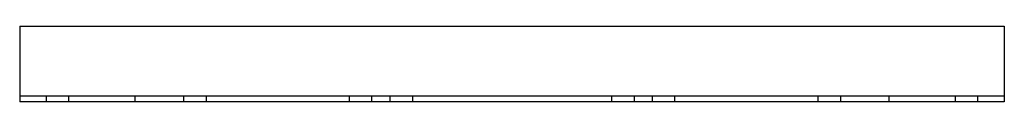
# Model space of a CAD drawing. Header units: millimetres. Extents: x -260 to 260, y -20 to 20.
import ezdxf

# ---------------------------------------------------------------- set-up
doc = ezdxf.new("R2010")
doc.units = ezdxf.units.MM
doc.layers.add('HIDDEN', color=7, linetype='Continuous')
doc.layers.add('THICK', color=7, linetype='Continuous')

msp = doc.modelspace()

# ---------------------------------------------------------------- linework, layer by layer
at = {"layer": 'HIDDEN'}
for p, q in [((-260, 20), (-260, 20)), ((260, 20), (260, 20)), ((-260, -17), (-260, -17)), ((260, -17), (-260, -17)), ((-260, -20), (-260, -20)), ((-246, -17), (-246, -20)), ((-234, -20), (-234, -17)), ((-199.19, -17), (-199.19, -20)), ((-173.45, -17), (-173.45, -20)), ((-161.45, -17), (-161.45, -20)), ((-86, -17), (-86, -20)), ((-74, -20), (-74, -17)), ((-64.56, -17), (-64.56, -20)), ((-52.56, -17), (-52.56, -20)), ((52.56, -17), (52.56, -20)), ((64.56, -17), (64.56, -20)), ((74, -17), (74, -20)), ((86, -20), (86, -17)), ((161.45, -17), (161.45, -20)), ((173.45, -17), (173.45, -20)), ((199.19, -20), (199.19, -17)), ((234, -17), (234, -20)), ((246, -20), (246, -17)), ((260, -17), (260, -17)), ((260, -20), (260, -20))]:
    msp.add_line(p, q, dxfattribs=at)
at = {"layer": 'THICK'}
for p, q in [((-260, 20), (-260, -20)), ((-260, 20), (260, 20)), ((260, 20), (260, -20)), ((260, -20), (-260, -20))]:
    msp.add_line(p, q, dxfattribs=at)

doc.saveas('drawing.dxf')
